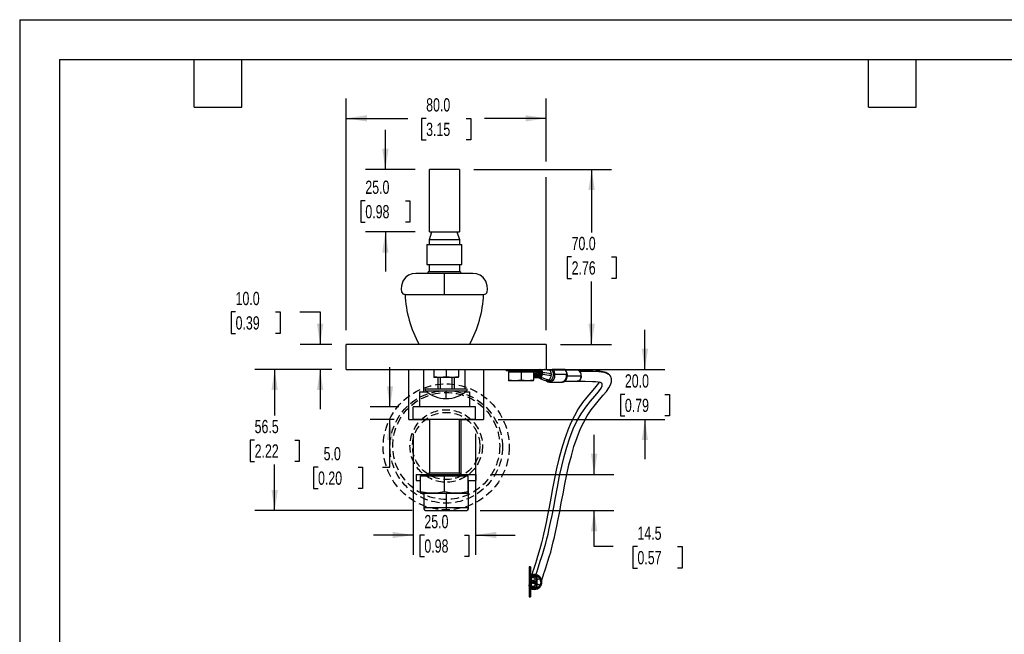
# Model space of a CAD drawing. Header units: millimetres. Extents: x 0 to 699, y 0 to 540.
# Tile 4 of 6: x 0 to 394, y 294 to 540. Entities that reach past the tile are written whole.
import ezdxf

# ---------------------------------------------------------------- set-up
doc = ezdxf.new("R2010")
doc.units = ezdxf.units.MM
doc.header["$LTSCALE"] = 2.5
doc.linetypes.add('HIDDEN', pattern=[1.905, 1.27, -0.635])
doc.layers.add('DIMENSIONS', color=140, linetype='Continuous', lineweight=25)
doc.layers.add('TEXT', color=140, linetype='Continuous', lineweight=25)
doc.layers.add('HIDDEN', color=102, linetype='HIDDEN')
doc.styles.add('SLDTEXTSTYLE0', font='TXT', dxfattribs={"width": 0.7})
doc.dimstyles.new('SLDDIMSTYLE0', dxfattribs={"dimtxt": 5.39502, "dimasz": 8.255, "dimexe": 0, "dimexo": 0.0625, "dimgap": 1.348755, "dimtad": 0, "dimtih": 1, "dimtoh": 1, "dimdec": 1, "dimrnd": 1e-09, "dimzin": 4, "dimdsep": 46, "dimtxsty": 'SLDTEXTSTYLE0', "dimsah": 1, "dimcen": 0.09, "dimadec": 0, "dimazin": 1, "dimtfac": 1, "dimtdec": 1, "dimtofl": 0, "dimtmove": 0, "dimatfit": 3, "dimfxl": 0, "dimfrac": 2, "dimtolj": 1, "dimtzin": 12, "dimarcsym": 0})
doc.dimstyles.new('SLDDIMSTYLE1', dxfattribs={"dimtxt": 5.39502, "dimasz": 8.255, "dimexe": 0, "dimexo": 0.0625, "dimgap": 1.348755, "dimtad": 0, "dimtih": 1, "dimtoh": 1, "dimdec": 1, "dimrnd": 1e-09, "dimzin": 4, "dimdsep": 46, "dimtxsty": 'SLDTEXTSTYLE0', "dimsah": 1, "dimcen": 0.09, "dimadec": 0, "dimazin": 1, "dimtfac": 1, "dimtdec": 1, "dimtmove": 0, "dimatfit": 0, "dimfxl": 0, "dimfrac": 2, "dimtolj": 1, "dimtzin": 12, "dimarcsym": 0})
doc.dimstyles.new('SLDDIMSTYLE2', dxfattribs={"dimtxt": 5.39502, "dimasz": 8.255, "dimexe": 0, "dimexo": 0.0625, "dimgap": 1.348755, "dimtad": 0, "dimtih": 1, "dimtoh": 1, "dimdec": 1, "dimrnd": 1e-09, "dimzin": 12, "dimdsep": 46, "dimtxsty": 'SLDTEXTSTYLE0', "dimsah": 1, "dimcen": 0.09, "dimadec": 0, "dimazin": 3, "dimtfac": 1, "dimtdec": 1, "dimtmove": 0, "dimatfit": 0, "dimfxl": 0, "dimfrac": 2, "dimtolj": 1, "dimtzin": 12, "dimarcsym": 0})
doc.dimstyles.new('SLDDIMSTYLE7', dxfattribs={"dimtxt": 5.39502, "dimasz": 8.255, "dimexe": 0, "dimexo": 0.0625, "dimgap": 1.348755, "dimtad": 0, "dimtih": 1, "dimtoh": 1, "dimdec": 1, "dimrnd": 1e-09, "dimzin": 12, "dimdsep": 46, "dimtxsty": 'SLDTEXTSTYLE0', "dimsah": 1, "dimcen": 0.09, "dimadec": 0, "dimazin": 3, "dimtfac": 1, "dimtdec": 1, "dimtofl": 0, "dimtmove": 0, "dimatfit": 3, "dimfxl": 0, "dimfrac": 2, "dimtolj": 1, "dimtzin": 12, "dimarcsym": 0})

# ---------------------------------------------------------------- blocks, each defined once
blk = doc.blocks.new('_D_24')
at = {"layer": 'DIMENSIONS'}
for p, q in [((181.7, 479.84), (236.81, 479.84)), ((228.88, 479.84), (228.88, 454.62)), ((220.86, 444.84), (219.05, 444.84)), ((219.05, 444.84), (219.05, 436.27)), ((236.89, 444.84), (238.7, 444.84)), ((238.7, 444.84), (238.7, 436.27)), ((219.05, 436.27), (220.86, 436.27)), ((228.88, 409.84), (228.88, 435.06)), ((238.7, 436.27), (236.89, 436.27)), ((216.42, 409.84), (236.81, 409.84))]:
    blk.add_line(p, q, dxfattribs=at)
for points in [[(228.88, 479.84), (227.61, 471.59), (230.15, 471.59)], [(228.88, 409.84), (230.15, 418.09), (227.61, 418.09)]]:
    blk.add_solid(points, dxfattribs=at)
at = {"layer": 'DIMENSIONS', "char_height": 5.292, "attachment_point": 1, "style": 'SLDTEXTSTYLE0'}
for s, insert in [('70.0', (220.86, 452.87)), ('2.76', (220.86, 443.09))]:
    blk.add_mtext(s, dxfattribs=dict(at, insert=insert))
blk = doc.blocks.new('_D_25')
at = {"layer": 'DIMENSIONS'}
for p, q in [((130.67, 415.59), (130.67, 508.22)), ((210.67, 482.97), (210.67, 508.22)), ((130.67, 500.29), (155.35, 500.29)), ((162.66, 500.29), (160.85, 500.29)), ((160.85, 500.29), (160.85, 491.71)), ((178.69, 500.29), (180.5, 500.29)), ((180.5, 500.29), (180.5, 491.71)), ((210.67, 500.29), (186, 500.29)), ((160.85, 491.71), (162.66, 491.71)), ((180.5, 491.71), (178.69, 491.71)), ((210.67, 415.59), (210.67, 476.72))]:
    blk.add_line(p, q, dxfattribs=at)
for points in [[(130.67, 500.29), (138.93, 499.02), (138.93, 501.56)], [(210.67, 500.29), (202.42, 501.56), (202.42, 499.02)]]:
    blk.add_solid(points, dxfattribs=at)
at = {"layer": 'DIMENSIONS', "char_height": 5.292, "attachment_point": 1, "style": 'SLDTEXTSTYLE0'}
for s, insert in [('80.0', (162.66, 508.32)), ('3.15', (162.66, 498.53))]:
    blk.add_mtext(s, dxfattribs=dict(at, insert=insert))
blk = doc.blocks.new('_D_26')
at = {"layer": 'DIMENSIONS'}
for p, q in [((86.4, 422.83), (84.59, 422.83)), ((84.59, 422.83), (84.59, 414.25)), ((102.43, 422.83), (104.24, 422.83)), ((104.24, 422.83), (104.24, 414.25)), ((112.15, 422.83), (120.23, 422.83)), ((120.23, 422.83), (120.23, 409.84)), ((84.59, 414.25), (86.4, 414.25)), ((104.24, 414.25), (102.43, 414.25)), ((124.92, 409.84), (112.29, 409.84)), ((124.92, 399.84), (112.29, 399.84)), ((120.23, 399.84), (120.23, 383.96))]:
    blk.add_line(p, q, dxfattribs=at)
for points in [[(120.23, 409.84), (121.5, 418.09), (118.96, 418.09)], [(120.23, 399.84), (118.96, 391.58), (121.5, 391.58)]]:
    blk.add_solid(points, dxfattribs=at)
at = {"layer": 'DIMENSIONS', "char_height": 5.292, "attachment_point": 1, "style": 'SLDTEXTSTYLE0'}
for s, insert in [('10.0', (86.4, 430.86)), ('0.39', (86.4, 421.08))]:
    blk.add_mtext(s, dxfattribs=dict(at, insert=insert))
blk = doc.blocks.new('_D_27')
at = {"layer": 'DIMENSIONS'}
for p, q in [((124.92, 399.84), (94.1, 399.84)), ((102.04, 399.84), (102.04, 381.37)), ((94.02, 371.59), (92.21, 371.59)), ((92.21, 371.59), (92.21, 363.02)), ((110.05, 371.59), (111.86, 371.59)), ((111.86, 371.59), (111.86, 363.02)), ((92.21, 363.02), (94.02, 363.02)), ((111.86, 363.02), (110.05, 363.02)), ((102.04, 343.34), (102.04, 361.81)), ((157.12, 343.34), (94.1, 343.34))]:
    blk.add_line(p, q, dxfattribs=at)
for points in [[(102.04, 399.84), (100.77, 391.58), (103.31, 391.58)], [(102.04, 343.34), (103.31, 351.59), (100.77, 351.59)]]:
    blk.add_solid(points, dxfattribs=at)
at = {"layer": 'DIMENSIONS', "char_height": 5.292, "attachment_point": 1, "style": 'SLDTEXTSTYLE0'}
for s, insert in [('56.5', (94.02, 379.62)), ('2.22', (94.02, 369.84))]:
    blk.add_mtext(s, dxfattribs=dict(at, insert=insert))
blk = doc.blocks.new('_D_28')
at = {"layer": 'DIMENSIONS'}
for p, q in [((250.2, 399.84), (250.2, 415.71)), ((216.42, 399.84), (258.14, 399.84)), ((242.19, 389.84), (240.38, 389.84)), ((240.38, 389.84), (240.38, 381.27)), ((258.22, 389.84), (260.03, 389.84)), ((260.03, 389.84), (260.03, 381.27)), ((191.42, 379.84), (258.14, 379.84)), ((240.38, 381.27), (242.19, 381.27)), ((250.2, 379.84), (250.2, 363.96)), ((260.03, 381.27), (258.22, 381.27))]:
    blk.add_line(p, q, dxfattribs=at)
for points in [[(250.2, 399.84), (251.47, 408.09), (248.93, 408.09)], [(250.2, 379.84), (248.93, 371.58), (251.47, 371.58)]]:
    blk.add_solid(points, dxfattribs=at)
at = {"layer": 'DIMENSIONS', "char_height": 5.292, "attachment_point": 1, "style": 'SLDTEXTSTYLE0'}
for s, insert in [('20.0', (242.19, 397.87)), ('0.79', (242.19, 388.09))]:
    blk.add_mtext(s, dxfattribs=dict(at, insert=insert))
blk = doc.blocks.new('_D_29')
at = {"layer": 'DIMENSIONS'}
for p, q in [((229.88, 357.84), (229.88, 373.71)), ((188.42, 357.84), (237.81, 357.84)), ((184.22, 343.34), (237.81, 343.34)), ((229.88, 328.92), (229.88, 343.34)), ((237.48, 328.92), (229.88, 328.92)), ((247.21, 328.92), (245.4, 328.92)), ((245.4, 328.92), (245.4, 320.34)), ((263.24, 328.92), (265.05, 328.92)), ((265.05, 328.92), (265.05, 320.34)), ((245.4, 320.34), (247.21, 320.34)), ((265.05, 320.34), (263.24, 320.34))]:
    blk.add_line(p, q, dxfattribs=at)
for points in [[(229.88, 357.84), (231.15, 366.09), (228.61, 366.09)], [(229.88, 343.34), (228.61, 335.08), (231.15, 335.08)]]:
    blk.add_solid(points, dxfattribs=at)
at = {"layer": 'DIMENSIONS', "char_height": 5.292, "attachment_point": 1, "style": 'SLDTEXTSTYLE0'}
for s, insert in [('14.5', (247.21, 336.95)), ('0.57', (247.21, 327.16))]:
    blk.add_mtext(s, dxfattribs=dict(at, insert=insert))
blk = doc.blocks.new('_D_30')
at = {"layer": 'DIMENSIONS'}
for p, q in [((146.34, 479.84), (146.34, 495.72)), ((158.2, 479.84), (138.4, 479.84)), ((138.32, 467.34), (136.51, 467.34)), ((136.51, 467.34), (136.51, 458.77)), ((154.36, 467.34), (156.17, 467.34)), ((156.17, 467.34), (156.17, 458.77)), ((136.51, 458.77), (138.32, 458.77)), ((156.17, 458.77), (154.36, 458.77)), ((158.2, 454.84), (138.4, 454.84)), ((146.34, 454.84), (146.34, 438.97))]:
    blk.add_line(p, q, dxfattribs=at)
for points in [[(146.34, 479.84), (147.61, 488.1), (145.07, 488.1)], [(146.34, 454.84), (145.07, 446.59), (147.61, 446.59)]]:
    blk.add_solid(points, dxfattribs=at)
at = {"layer": 'DIMENSIONS', "char_height": 5.292, "attachment_point": 1, "style": 'SLDTEXTSTYLE0'}
for s, insert in [('25.0', (138.32, 475.37)), ('0.98', (138.32, 465.59))]:
    blk.add_mtext(s, dxfattribs=dict(at, insert=insert))
blk = doc.blocks.new('_D_31')
at = {"layer": 'DIMENSIONS'}
for p, q in [((157.46, 374.09), (157.46, 325.63)), ((182.46, 374.09), (182.46, 325.63)), ((157.46, 333.57), (141.59, 333.57)), ((161.95, 333.57), (160.13, 333.57)), ((160.13, 333.57), (160.13, 324.99)), ((177.98, 333.57), (179.79, 333.57)), ((179.79, 333.57), (179.79, 324.99)), ((182.46, 333.57), (198.34, 333.57)), ((160.13, 324.99), (161.95, 324.99)), ((179.79, 324.99), (177.98, 324.99))]:
    blk.add_line(p, q, dxfattribs=at)
for points in [[(157.46, 333.57), (149.21, 334.84), (149.21, 332.3)], [(182.46, 333.57), (190.72, 332.3), (190.72, 334.84)]]:
    blk.add_solid(points, dxfattribs=at)
at = {"layer": 'DIMENSIONS', "char_height": 5.292, "attachment_point": 1, "style": 'SLDTEXTSTYLE0'}
for s, insert in [('25.0', (161.95, 341.59)), ('0.98', (161.95, 331.81))]:
    blk.add_mtext(s, dxfattribs=dict(at, insert=insert))
blk = doc.blocks.new('_D_32')
at = {"layer": 'DIMENSIONS'}
for p, q in [((148.19, 384.84), (148.19, 400.72)), ((151.71, 384.84), (140.25, 384.84)), ((149.92, 379.84), (140.25, 379.84)), ((148.19, 360.74), (148.19, 379.84)), ((119.39, 360.74), (117.58, 360.74)), ((117.58, 360.74), (117.58, 352.16)), ((135.42, 360.74), (137.23, 360.74)), ((137.23, 360.74), (137.23, 352.16)), ((145.15, 360.74), (148.19, 360.74)), ((117.58, 352.16), (119.39, 352.16)), ((137.23, 352.16), (135.42, 352.16))]:
    blk.add_line(p, q, dxfattribs=at)
for points in [[(148.19, 384.84), (149.46, 393.1), (146.92, 393.1)], [(148.19, 379.84), (146.92, 371.58), (149.46, 371.58)]]:
    blk.add_solid(points, dxfattribs=at)
at = {"layer": 'DIMENSIONS', "char_height": 5.292, "attachment_point": 1, "style": 'SLDTEXTSTYLE0'}
for s, insert in [('5.0', (121.63, 368.77)), ('0.20', (119.39, 358.98))]:
    blk.add_mtext(s, dxfattribs=dict(at, insert=insert))

msp = doc.modelspace()

# ---------------------------------------------------------------- linework, layer by layer
at = {"color": 7, "linetype": 'Continuous'}
for q in [(0.01, 0.01), (698.51, 539.76)]:
    msp.add_line((0.01, 539.76), q, dxfattribs=at)
for p, q in [((175.95, 479.84), (163.95, 479.84)), ((163.95, 454.84), (163.95, 479.84)), ((175.95, 479.84), (175.95, 454.84)), ((163.95, 451.84), (164.95, 454.84)), ((163.95, 454.84), (175.95, 454.84)), ((174.95, 454.84), (175.95, 451.84)), ((162.95, 449.84), (162.95, 441.84)), ((162.95, 449.84), (176.95, 449.84)), ((163.95, 451.84), (175.95, 451.84)), ((163.95, 449.84), (163.95, 451.84)), ((175.95, 451.84), (175.95, 449.84)), ((176.95, 441.84), (176.95, 449.84)), ((162.95, 441.84), (176.95, 441.84)), ((163.95, 438.84), (163.95, 441.84)), ((175.95, 441.84), (175.95, 438.84)), ((169.94, 438.24), (158.57, 438.24)), ((163.45, 438.24), (163.45, 438.84)), ((176.45, 438.84), (163.45, 438.84)), ((181.32, 438.24), (169.94, 438.24)), ((169.95, 429.84), (169.95, 438.21)), ((176.45, 438.84), (176.45, 438.24)), ((154.2, 429.84), (154.17, 429.84)), ((154.2, 429.84), (169.95, 429.84)), ((169.95, 429.84), (185.7, 429.84)), ((185.73, 429.84), (185.7, 429.84)), ((130.67, 399.84), (130.67, 409.84)), ((210.67, 409.84), (130.67, 409.84)), ((210.67, 409.84), (210.67, 399.84)), ((130.67, 399.84), (210.67, 399.84)), ((155.67, 379.84), (155.67, 399.84)), ((161.7, 390.84), (161.7, 399.84)), ((165.67, 399.63), (168.17, 399.84)), ((165.67, 399.84), (165.67, 399.63)), ((165.67, 399.63), (165.67, 396.85)), ((168.17, 399.84), (170.67, 399.63)), ((170.67, 399.63), (173.17, 399.84)), ((170.67, 399.63), (170.67, 396.85)), ((173.17, 399.84), (175.67, 399.63)), ((175.67, 399.63), (175.67, 399.84)), ((175.67, 399.63), (175.67, 396.85)), ((178.2, 399.84), (178.2, 392.04)), ((185.67, 399.84), (185.67, 379.84)), ((194.67, 399.84), (194.67, 399.3)), ((195.37, 399.3), (194.67, 399.3)), ((195.37, 399.3), (195.37, 399.84)), ((196.78, 399.3), (195.37, 399.3)), ((195.67, 398.8), (195.67, 395.58)), ((195.67, 398.8), (200.67, 398.8)), ((196.23, 398.8), (196.23, 399.3)), ((196.78, 399.3), (196.78, 399.84)), ((197.2, 399.3), (196.78, 399.3)), ((197.2, 399.3), (197.2, 399.84)), ((204.92, 399.3), (197.2, 399.3)), ((200.67, 398.8), (200.67, 395.58)), ((200.67, 398.8), (205.67, 398.8)), ((204.92, 399.3), (204.92, 399.84)), ((206.67, 399.3), (204.92, 399.3)), ((205.11, 399.3), (205.11, 398.8)), ((205.77, 399.05), (205.11, 399.05)), ((205.38, 398.8), (205.43, 398.89)), ((205.67, 398.8), (205.67, 395.58)), ((206.08, 398.51), (205.67, 398.51)), ((205.67, 397.97), (206.08, 397.97)), ((206.08, 397.97), (206.08, 398.51)), ((206.08, 398.51), (206.46, 398.51)), ((206.2, 399.3), (206.43, 399.13)), ((206.46, 398.51), (206.46, 397.97)), ((206.59, 398.51), (206.46, 398.51)), ((206.59, 397.97), (206.46, 397.97)), ((206.52, 399.05), (206.61, 399.01)), ((206.59, 397.97), (206.59, 398.51)), ((206.59, 398.51), (206.97, 398.51)), ((206.61, 399.01), (207.43, 398.65)), ((206.67, 399.3), (206.67, 399.84)), ((206.67, 399.59), (207.34, 399.59)), ((206.67, 399.49), (207.84, 398.7)), ((206.97, 398.51), (206.97, 397.97)), ((207.58, 398.51), (206.97, 398.51)), ((206.97, 397.97), (207.73, 397.97)), ((207.35, 399.59), (207.83, 399.59)), ((208.02, 398.49), (208.12, 398.51)), ((208.12, 398.51), (208.6, 398.51)), ((208.12, 398.07), (208.12, 397.97)), ((208.6, 397.97), (208.12, 397.97)), ((208.6, 398.51), (208.6, 397.97)), ((208.79, 398.51), (209.25, 398.51)), ((208.79, 397.96), (208.79, 398.51)), ((209.25, 397.96), (209.25, 398.51)), ((210.76, 399.84), (211.78, 399.84)), ((211.78, 399.84), (213.07, 399.84)), ((212.74, 398.02), (212.73, 397.48)), ((213.33, 399.84), (213.07, 399.84)), ((218.05, 399.84), (213.33, 399.84)), ((218.47, 399.53), (213.76, 399.53)), ((218.38, 399.67), (218.38, 399.67)), ((223.12, 399.57), (218.45, 399.57)), ((218.86, 398.86), (218.47, 399.53)), ((234.98, 398.38), (234.79, 398.49)), ((235.58, 398.04), (235.09, 398.32)), ((168.17, 396.64), (165.67, 396.85)), ((165.67, 396.85), (165.67, 396.64)), ((168.17, 396.64), (165.67, 396.64)), ((167.43, 392.04), (167.43, 396.64)), ((170.67, 396.85), (168.17, 396.64)), ((170.67, 396.64), (168.17, 396.64)), ((168.33, 396.64), (168.33, 392.04)), ((173.17, 396.64), (170.67, 396.85)), ((170.67, 396.64), (170.67, 396.85)), ((173.17, 396.64), (170.67, 396.64)), ((173.01, 392.04), (173.01, 396.64)), ((175.67, 396.85), (173.17, 396.64)), ((175.67, 396.64), (173.17, 396.64)), ((173.91, 396.64), (173.91, 392.04)), ((175.67, 396.64), (175.67, 396.85)), ((198.17, 395.3), (195.67, 395.58)), ((195.67, 395.58), (195.67, 395.3)), ((198.17, 395.3), (195.67, 395.3)), ((200.67, 395.58), (198.17, 395.3)), ((203.17, 395.3), (198.17, 395.3)), ((203.17, 395.3), (200.67, 395.58)), ((205.67, 395.58), (203.17, 395.3)), ((205.67, 395.3), (203.17, 395.3)), ((205.67, 395.3), (205.67, 395.58)), ((205.7, 396.89), (206.18, 396.89)), ((206.13, 396.63), (206.58, 396.63)), ((206.82, 396.67), (206.36, 396.67)), ((206.82, 396.67), (207.22, 396.74)), ((207.35, 396.89), (207.83, 396.89)), ((207.85, 396.63), (208.31, 396.63)), ((209.25, 397.96), (208.79, 397.96)), ((212.05, 394.76), (216.76, 394.76)), ((218.88, 397.76), (214.17, 397.76)), ((218.08, 395.07), (223.13, 395.07)), ((219.17, 397.32), (224.72, 397.32)), ((159.95, 390.84), (159.95, 384.84)), ((159.95, 390.84), (162.9, 390.84)), ((162.4, 391.26), (162.4, 392.04)), ((162.4, 392.04), (178.95, 392.04)), ((162.4, 391.26), (170.67, 391.26)), ((170.67, 391.26), (178.95, 391.26)), ((170.67, 388.16), (170.67, 391.26)), ((178.44, 390.84), (179.95, 390.84)), ((178.95, 392.04), (178.95, 391.26)), ((179.95, 390.84), (179.95, 384.84)), ((157.46, 379.84), (157.46, 384.84)), ((182.46, 384.84), (157.46, 384.84)), ((182.46, 379.84), (182.46, 384.84)), ((155.67, 379.84), (163.95, 379.84)), ((182.46, 379.84), (157.46, 379.84)), ((163.95, 379.84), (163.95, 358.44)), ((175.95, 358.44), (175.95, 379.84)), ((175.95, 379.84), (185.67, 379.84)), ((176.67, 357.84), (176.67, 379.84)), ((158.67, 357.84), (158.67, 355.34)), ((158.67, 357.84), (161.63, 357.84)), ((158.67, 355.34), (160.45, 355.34)), ((160.45, 350.87), (160.45, 357.24)), ((160.45, 357.24), (169.95, 357.24)), ((161.63, 357.84), (161.63, 357.24)), ((161.63, 357.84), (178.26, 357.84)), ((163.95, 358.44), (175.95, 358.44)), ((169.95, 350.87), (169.95, 357.24)), ((169.95, 357.24), (179.45, 357.24)), ((178.26, 357.84), (182.67, 357.84)), ((178.26, 357.24), (178.26, 357.84)), ((179.45, 350.87), (179.45, 357.24)), ((179.45, 355.34), (182.67, 355.34)), ((179.67, 344.54), (179.67, 355.34)), ((182.67, 355.34), (182.67, 357.84)), ((160.45, 350.87), (160.45, 350.34)), ((179.45, 350.34), (179.45, 350.87)), ((160.45, 350.34), (165.2, 350.34)), ((161.67, 350.34), (161.67, 344.54)), ((165.2, 350.34), (174.7, 350.34)), ((170.67, 350.34), (170.67, 344.54)), ((174.7, 350.34), (179.45, 350.34)), ((161.67, 344.54), (170.67, 344.54)), ((162.87, 343.34), (170.67, 343.34)), ((170.67, 344.54), (170.67, 343.34)), ((170.67, 344.54), (179.67, 344.54)), ((170.67, 343.34), (178.47, 343.34)), ((204.46, 320.84), (203.92, 320.84)), ((203.92, 316.63), (203.92, 316.52)), ((203.92, 315.84), (203.92, 313.84)), ((204.46, 315.84), (203.92, 315.84)), ((204.46, 317.09), (204.63, 317.09)), ((204.46, 315.84), (204.46, 313.84)), ((204.68, 317.09), (205.07, 317.08)), ((204.71, 317.08), (204.75, 317.05)), ((204.71, 316.01), (204.71, 313.67)), ((204.75, 317.05), (205.11, 316.69)), ((205.81, 317.36), (205.25, 317.36)), ((205.25, 317.09), (205.79, 317.09)), ((205.79, 317.09), (205.25, 317.09)), ((205.25, 316.55), (205.25, 316.55)), ((205.25, 314.93), (205.25, 315.47)), ((205.25, 315.47), (205.79, 315.47)), ((205.69, 317.09), (205.79, 317.09)), ((205.79, 316.55), (205.79, 316.55)), ((206.87, 316.01), (206.87, 316.01)), ((206.98, 314.81), (207.09, 315.7)), ((207.09, 315.7), (207.09, 315.7)), ((207.14, 316.04), (207.14, 316.04)), ((203.92, 313.84), (204.46, 313.84)), ((203.92, 313.84), (203.92, 313.84)), ((204.46, 313.84), (203.92, 313.84)), ((203.92, 313.11), (203.92, 313.59)), ((203.92, 313.11), (203.92, 313)), ((204.46, 313.84), (204.46, 313.84)), ((204.63, 312.59), (204.46, 312.59)), ((204.46, 312.59), (204.63, 312.59)), ((204.53, 312.48), (204.47, 312.51)), ((204.66, 312.59), (205.07, 312.59)), ((204.71, 312.6), (204.71, 313.67)), ((204.75, 312.63), (205.11, 312.99)), ((205.79, 314.93), (205.25, 314.93)), ((205.25, 314.93), (205.25, 314.93)), ((205.25, 314.21), (205.25, 314.75)), ((205.25, 314.75), (205.79, 314.75)), ((205.79, 314.21), (205.25, 314.21)), ((205.25, 314.21), (205.25, 314.21)), ((205.27, 312.59), (205.25, 312.59)), ((205.26, 312.59), (205.25, 312.59)), ((205.25, 312.59), (205.25, 312.59)), ((205.25, 312.26), (205.81, 312.26)), ((205.25, 312.26), (205.25, 312.26)), ((205.25, 312.26), (205.81, 312.26)), ((205.79, 312.59), (205.69, 312.59)), ((205.79, 314.93), (205.79, 314.93)), ((205.79, 314.21), (205.79, 314.21)), ((205.79, 312.59), (205.79, 312.59)), ((205.81, 312.26), (205.81, 312.26)), ((206, 311.81), (206, 311.81)), ((206.7, 314.84), (206.7, 314.84)), ((206.87, 313.67), (206.87, 313.67)), ((206.98, 314.81), (206.98, 314.81)), ((207.14, 313.6), (207.14, 313.6)), ((208, 314.82), (208, 314.82)), ((209, 314.82), (209, 314.82)), ((203.92, 308.84), (204.46, 308.84))]:
    msp.add_line(p, q)
at = {"flags": 128}
for points in [[(158.57, 438.24), (157.13, 438.1), (155.66, 437.58), (154.38, 436.61), (153.38, 435.12), (152.76, 433.23), (152.63, 431.97), (152.8, 430.88), (153.01, 430.45), (153.31, 430.12), (153.69, 429.92), (154.17, 429.84)], [(185.73, 429.84), (186.2, 429.92), (186.58, 430.12), (186.88, 430.45), (187.09, 430.88), (187.26, 431.97), (187.13, 433.23), (186.51, 435.12), (185.51, 436.61), (184.24, 437.58), (182.76, 438.1), (181.32, 438.24)], [(206.08, 397.97), (206.06, 397.81), (206.02, 397.67), (205.94, 397.55), (205.85, 397.47), (205.74, 397.43), (205.67, 397.43)], [(206.43, 399.13), (206.48, 399.09), (206.52, 399.05)], [(206.57, 399.3), (206.57, 399.29), (206.61, 399.01)], [(207.89, 397.21), (207.71, 397.02), (207.5, 396.91), (207.28, 396.9), (207.06, 396.97), (206.87, 397.14), (206.72, 397.37), (206.62, 397.66), (206.59, 397.97)], [(207.39, 399.58), (206.89, 399.58), (206.67, 399.58)], [(207.43, 398.65), (207.66, 398.68), (207.84, 398.7)], [(207.63, 398.31), (207.69, 398.16), (207.73, 397.97)], [(207.7, 397.75), (207.89, 397.96), (208.12, 398.07)], [(207.73, 397.97), (207.73, 397.87), (207.7, 397.75)], [(208.02, 398.49), (207.95, 398.59), (207.84, 398.7)], [(208.02, 398.49), (208.09, 398.29), (208.12, 398.07)], [(208.91, 315.27), (208.91, 315.28), (209.07, 315.79), (209.28, 316.49), (209.53, 317.27), (209.81, 318.15), (210.16, 319.23), (210.54, 320.42), (210.96, 321.72), (211.41, 323.14), (211.92, 324.8), (212.49, 326.77), (213.13, 329.16), (213.53, 330.8), (213.97, 332.66), (214.45, 334.77), (214.96, 337.16), (215.51, 339.87), (216.11, 342.94), (216.75, 346.39), (217.43, 350.09), (218.16, 353.91), (218.95, 357.77), (219.81, 361.6), (220.76, 365.32), (221.81, 368.94), (223.05, 372.58), (224.49, 376.17), (225.74, 378.79), (227.15, 381.28), (228.73, 383.64), (230.38, 385.79), (232, 387.74), (233.49, 389.48), (234.79, 391.04), (235.8, 392.41), (236.49, 393.64), (236.84, 394.81), (236.88, 395.2), (236.88, 395.58), (236.83, 396.02), (236.72, 396.45), (236.51, 396.95), (236.14, 397.5), (235.58, 398.04)], [(210.03, 399.8), (209.93, 399.83), (209.85, 399.84)], [(210.03, 399.8), (211.11, 399.71), (212.13, 399.66)], [(213.09, 399.46), (213.35, 398.84), (213.48, 398.14), (213.49, 397.41), (213.36, 396.71), (213.1, 396.08), (212.74, 395.57), (212.3, 395.21), (211.8, 395.02), (211.29, 395.02), (210.8, 395.21), (210.7, 395.27)], [(211.78, 399.84), (211.97, 399.79), (212.13, 399.66)], [(213.76, 399.53), (213.45, 399.51), (213.09, 399.46)], [(217.41, 394.83), (217.79, 394.9), (218.26, 395.18), (218.66, 395.62), (218.97, 396.2), (219.14, 396.87), (219.19, 397.57), (219.09, 398.25), (218.86, 398.86)], [(218.47, 399.53), (218.78, 398.69), (218.88, 397.76)], [(234.79, 398.49), (234.7, 398.54), (233.52, 398.91), (232.11, 399.17), (230.51, 399.35), (226.93, 399.53), (223.13, 399.57)], [(224.72, 397.32), (224.64, 398.02), (224.41, 398.64), (224.06, 399.14), (223.62, 399.46), (223.13, 399.57)], [(223.13, 395.09), (223.27, 395.08), (223.78, 395.27), (224.23, 395.69), (224.55, 396.29), (224.71, 397.01), (224.69, 397.77), (224.5, 398.47), (224.15, 399.05), (224.01, 399.19)], [(224.01, 399.19), (226.72, 399.19), (229.35, 399.14), (231.76, 399.01), (233.78, 398.74), (235.01, 398.37), (235.58, 397.99)], [(232, 394.8), (231.68, 394.35), (231.11, 393.63), (229.98, 392.28), (228.58, 390.66), (226.98, 388.75), (225.27, 386.53), (223.55, 384.01), (221.97, 381.29), (220.59, 378.47), (219.38, 375.59), (217.99, 371.74), (216.82, 367.93), (215.8, 364.11), (214.87, 360.17), (214.02, 356.18), (213.25, 352.21), (212.54, 348.35), (211.87, 344.73), (211.25, 341.5), (210.67, 338.65), (210.14, 336.16), (209.66, 333.97), (209.21, 332.06), (208.8, 330.39), (208.41, 328.92), (207.82, 326.78), (207.28, 325.01), (206.8, 323.5), (206.37, 322.16), (205.97, 320.92), (205.61, 319.77), (205.28, 318.75), (205.05, 318.02), (204.92, 317.59)], [(206.4, 396.93), (206.22, 396.89), (206.18, 396.89)], [(206.54, 396.63), (207.73, 396.43), (208.84, 395.94)], [(206.58, 396.63), (206.6, 396.63), (206.82, 396.67)], [(206.61, 317.69), (206.66, 317.87), (207.04, 319.09), (207.59, 320.83), (208.31, 323.1), (208.78, 324.55), (209.3, 326.18), (209.88, 328.07), (210.52, 330.36), (210.96, 332.05), (211.43, 333.97), (211.94, 336.15), (212.47, 338.6), (213.04, 341.37), (213.7, 344.73), (214.4, 348.52), (215.19, 352.76), (216.08, 357.31), (216.9, 361.1), (217.84, 364.93), (218.9, 368.74), (220.12, 372.45), (221.51, 376.01), (223, 379.19), (224.67, 382.12), (226.51, 384.76), (228.38, 387.11), (230.12, 389.15), (231.59, 390.89), (232.64, 392.32), (233.13, 393.32), (233.13, 394.1), (232.61, 394.61)], [(207.7, 397.75), (207.66, 397.64), (207.59, 397.55), (207.51, 397.48), (207.42, 397.44), (207.33, 397.43), (207.24, 397.45), (207.16, 397.51), (207.08, 397.59)], [(211.84, 395.58), (210.8, 395.79), (209.72, 396.22), (208.88, 396.54), (208.07, 396.67)], [(208.35, 396.63), (208.56, 396.61), (208.81, 396.56)], [(208.84, 395.94), (209.85, 395.48), (210.98, 395.26)], [(211.84, 395.58), (211.43, 395.34), (210.98, 395.26)], [(216.89, 394.77), (217.2, 394.79), (217.42, 394.81)], [(224.72, 397.32), (224.64, 396.62), (224.41, 396), (224.06, 395.5), (223.62, 395.18), (223.13, 395.07)], [(223.13, 395.07), (226.36, 395.08), (229.26, 395.06), (230.48, 395), (231.49, 394.9), (232.25, 394.75), (232.64, 394.59)], [(165.2, 350.34), (162.82, 350.48), (160.45, 350.87)], [(169.95, 350.87), (167.59, 350.48), (165.2, 350.34)], [(174.7, 350.34), (172.32, 350.48), (169.95, 350.87)], [(179.45, 350.87), (177.09, 350.48), (174.7, 350.34)], [(203.92, 320.84), (203.92, 320.75), (203.92, 320.47), (203.92, 320.03), (203.92, 319.42), (203.92, 318.68), (203.92, 317.81), (203.92, 316.86), (203.92, 315.84)], [(204.46, 320.84), (204.46, 320.75), (204.46, 320.47), (204.46, 320.03), (204.46, 319.42), (204.46, 318.68), (204.46, 317.81), (204.46, 316.86), (204.46, 315.84)], [(204.63, 317.09), (204.67, 317.09), (204.71, 317.08)], [(205.27, 317.09), (205.17, 317.09), (205.07, 317.09)], [(205.11, 316.69), (205.08, 316.9), (205.07, 317.09)], [(205.45, 316.55), (205.36, 316.55), (205.31, 316.55), (205.25, 316.55)], [(205.27, 317.09), (205.47, 317.09), (205.69, 317.09)], [(205.45, 316.55), (205.61, 316.55), (205.79, 316.55)], [(206.01, 316.5), (205.8, 316.77), (205.69, 317.09)], [(205.79, 316.55), (205.89, 316.54), (206.01, 316.5)], [(206.86, 317.16), (206.58, 317.25), (206.28, 317.3)], [(208.18, 316.04), (207.97, 315.97), (207.54, 315.84), (207.23, 315.74), (207.09, 315.7)], [(207.09, 315.7), (207.14, 316), (207.13, 316.04)], [(208.18, 316.04), (208.02, 316.29), (207.99, 316.33)], [(208.5, 314.82), (208.41, 315.45), (208.14, 316.02)], [(208.18, 316.04), (208.42, 315.45), (208.5, 314.81)], [(203.92, 313.84), (203.92, 312.79), (203.92, 311.81), (203.92, 310.92), (203.92, 310.17), (203.92, 309.56), (203.92, 309.13), (203.92, 308.89), (203.92, 308.84)], [(203.92, 313.59), (203.95, 313.34), (204.02, 313.09)], [(204.46, 313.84), (204.46, 312.77), (204.46, 311.77), (204.46, 310.87), (204.46, 310.11), (204.46, 309.51), (204.46, 309.1), (204.46, 308.88), (204.46, 308.84)], [(204.71, 312.6), (204.67, 312.59), (204.63, 312.59)], [(204.75, 312.63), (204.73, 312.61), (204.71, 312.6)], [(205.11, 312.99), (205.08, 312.78), (205.07, 312.59)], [(205.07, 312.59), (205.17, 312.59), (205.27, 312.59)], [(205.25, 313.13), (205.3, 313.13), (205.36, 313.13), (205.45, 313.13)], [(205.69, 312.59), (205.47, 312.59), (205.27, 312.59)], [(205.45, 313.13), (205.61, 313.13), (205.79, 313.13)], [(205.69, 312.59), (205.8, 312.91), (206.01, 313.18)], [(206.01, 313.18), (205.89, 313.14), (205.79, 313.13)], [(206.11, 312.64), (206.04, 312.62), (205.79, 312.59)], [(206.24, 312.33), (206.19, 312.32), (206, 312.29)], [(207.18, 313.9), (207.3, 313.87), (207.74, 313.73), (208.05, 313.63), (208.18, 313.59)], [(208.5, 314.81), (208.42, 314.18), (208.18, 313.59)]]:
    msp.add_lwpolyline(points, dxfattribs=at)
for centre, radius, start, end in [((199.61, 431.84), 45.42, 182.5255, 208.9736), ((140.28, 431.84), 45.42, 331.0264, 357.4701), ((205.72, 398.71), 0.338, 92.7971, 147.9253), ((206.04, 397.02), 2.05, 66.0575, 97.8953), ((206.15, 380.54), 18.52, 88.8291, 91.1709), ((205.13, 397.95), 1.34, 326.3494, 1.0007), ((207.64, 397.96), 0.668, 178.9993, 213.6506), ((207.32, 398.91), 0.676, 32.0755, 87.2057), ((207.28, 398.33), 0.353, 358.0561, 65.6772), ((207.8, 398.91), 0.676, 32.0747, 87.2029), ((207.81, 399.01), 0.833, 32.0747, 87.2029), ((206.78, 398.53), 1.34, 358.9961, 33.6488), ((206.78, 397.95), 1.34, 326.3494, 1.0007), ((208.26, 399.01), 0.833, 32.0747, 87.2029), ((207.26, 398.53), 1.34, 358.9993, 33.6506), ((207.26, 397.95), 1.34, 326.3494, 1.0007), ((207.15, 398.54), 1.65, 358.9993, 33.6506), ((207.6, 398.54), 1.65, 358.9993, 33.6506), ((205.69, 360.75), 37.92, 79.2893, 84.6181), ((209.81, 397.87), 2.93, 2.935, 37.7609), ((211.88, 396.05), 3.62, 70.5031, 86.0688), ((210.8, 399.53), 2.29, 358.3648, 7.8865), ((213.3, 399.34), 0.505, 22.9619, 85.7067), ((210.29, 397.8), 3.89, 359.4823, 26.5715), ((218.01, 399.34), 0.505, 22.9895, 85.7359), ((223.22, 398.47), 1.08, 42.3456, 94.7329), ((205.68, 397.55), 0.662, 269.7959, 328.4571), ((206.13, 397.33), 0.705, 230.0876, 289.7984), ((206.99, 394.98), 1.81, 90.1276, 110.4094), ((207.01, 395.48), 1.58, 92.5425, 113.022), ((204.71, 387.57), 9.34, 63.1674, 76.9872), ((206.99, 394.98), 1.81, 69.5906, 89.8724), ((207.85, 397.37), 0.739, 251.2519, 320.9881), ((207.8, 397.57), 0.676, 272.8077, 327.9147), ((208.3, 397.39), 0.759, 270.64, 320.3123), ((207.22, 397.91), 1.57, 320.1256, 1.5832), ((207.67, 397.91), 1.57, 320.1256, 1.5832), ((216.28, 436.3), 38.99, 259.6021, 264.7798), ((211.94, 396.69), 1.91, 224.9889, 273.3927), ((210.04, 397.58), 2.69, 311.9437, 357.7607), ((211.52, 397.39), 2.68, 281.4762, 8.0427), ((216.23, 397.38), 2.68, 281.4218, 8.0495), ((170.67, 400.76), 12.6, 228.9478, 270), ((170.67, 400.76), 12.6, 270, 311.0522), ((163.35, 358.44), 0.6, 270, 0), ((176.55, 358.44), 0.6, 180, 270), ((162.87, 344.54), 1.2, 180, 270), ((178.47, 344.54), 1.2, 270, 0), ((206, 314.81), 3, 90, 120.8861), ((206, 314.81), 2.76, 248.1249, 123.6021), ((205.25, 316.03), 1.33, 90, 126.1735), ((241.25, 316.54), 36.54, 179.1608, 180.8392), ((205.25, 316.01), 0.54, 135, 180), ((205.25, 316.01), 1.08, 105.9864, 114.1887), ((205.25, 316.01), 1.08, 106.4464, 114.2279), ((205.25, 316.01), 0.54, 90, 135.0002), ((205.58, 317.33), 0.793, 234.3452, 260.6714), ((205.79, 316.01), 1.08, 45, 90), ((205.79, 316.01), 1.08, 270, 45), ((205.79, 316.01), 0.54, 270, 315), ((205.81, 316.03), 1.33, 37.7001, 90), ((206, 314.81), 3, 270, 90), ((205.79, 316.01), 0.54, 315, 66.1528), ((206.2, 315.06), 2.16, 26.533, 76.8537), ((209.73, 314.84), 3.03, 163.4657, 196.5343), ((205.81, 316.03), 1.33, 345.4002, 37.7001), ((210.49, 314.81), 3.51, 165.4002, 180), ((206, 314.81), 3, 233.7641, 270), ((205.25, 313.59), 1.33, 225, 270), ((205.25, 313.67), 0.54, 180, 225), ((205.16, 313.33), 0.728, 241.6591, 269.2103), ((205.25, 313.67), 0.54, 224.9998, 270), ((204.18, 315.71), 2.87, 288.885, 296.0905), ((205.79, 313.67), 1.08, 45, 90), ((205.79, 313.67), 1.08, 270, 45), ((205.79, 313.67), 0.54, 315, 90), ((205.81, 313.59), 1.33, 270, 322.2999), ((205.81, 313.59), 1.33, 270, 322.2999), ((206, 314.81), 3, 270, 360), ((205.79, 313.67), 0.54, 293.8472, 315), ((206, 314.81), 2.5, 276.4602, 330.7007), ((209.73, 314.84), 3.03, 180.0207, 196.5343), ((205.81, 313.59), 1.33, 322.2999, 14.5998), ((210.49, 314.81), 3.51, 180, 194.5998)]:
    msp.add_arc(centre, radius, start, end)
at = {"layer": 'HIDDEN'}
for centre, radius in [((170.69, 368.84), 25.2), ((170.69, 368.84), 22.5), ((170.69, 369.21), 21.4), ((170.69, 369.21), 14.5), ((170.69, 369.21), 13.45)]:
    msp.add_circle(centre, radius, dxfattribs=at)
at = {"layer": 'TEXT'}
for p, q in [((15.87, 523.88), (682.62, 523.88)), ((15.87, 523.88), (15.87, 15.87)), ((69.85, 504.82), (69.85, 523.88)), ((88.9, 504.82), (88.9, 523.88)), ((339.72, 504.82), (339.72, 523.88)), ((358.77, 504.82), (358.77, 523.88)), ((69.85, 504.82), (88.9, 504.82)), ((339.72, 504.82), (358.77, 504.82))]:
    msp.add_line(p, q, dxfattribs=at)

# ---------------------------------------------------------------- dimensions: what is measured, and where the dimension line sits
at = {"layer": 'DIMENSIONS'}
for base, p1, p2, dimstyle, picture, middle in [((130.67, 500.29), (210.67, 409.84), (130.67, 409.84), 'SLDDIMSTYLE0', '_D_25', (170.67, 500.29)), ((182.46, 333.57), (157.46, 379.84), (182.46, 379.84), 'SLDDIMSTYLE1', '_D_31', (169.96, 333.57))]:
    dim = msp.add_linear_dim(base=base, p1=p1, p2=p2, dimstyle=dimstyle, dxfattribs=at)
    dim.commit()
    dim.dimension.update_dxf_attribs({"geometry": picture, "text_midpoint": middle, "dimtype": 160})
for base, p1, p2, dimstyle, picture, middle in [((146.34, 454.84), (163.95, 479.84), (163.95, 454.84), 'SLDDIMSTYLE1', '_D_30', (146.34, 467.34)), ((228.88, 409.84), (175.95, 479.84), (210.67, 409.84), 'SLDDIMSTYLE0', '_D_24', (228.88, 444.84)), ((120.23, 409.84), (130.67, 399.84), (130.67, 409.84), 'SLDDIMSTYLE1', '_D_26', (120.23, 422.83)), ((250.2, 379.84), (210.67, 399.84), (185.67, 379.84), 'SLDDIMSTYLE1', '_D_28', (250.2, 389.84)), ((102.04, 343.34), (130.67, 399.84), (162.87, 343.34), 'SLDDIMSTYLE7', '_D_27', (102.04, 371.59)), ((148.19, 379.84), (157.46, 384.84), (155.67, 379.84), 'SLDDIMSTYLE1', '_D_32', (148.19, 360.74)), ((229.88, 343.34), (182.67, 357.84), (178.47, 343.34), 'SLDDIMSTYLE2', '_D_29', (229.88, 328.92))]:
    dim = msp.add_linear_dim(base=base, p1=p1, p2=p2, angle=90, dimstyle=dimstyle, dxfattribs=at)
    dim.commit()
    dim.dimension.update_dxf_attribs({"geometry": picture, "text_midpoint": middle, "dimtype": 160})

doc.saveas('drawing.dxf')
